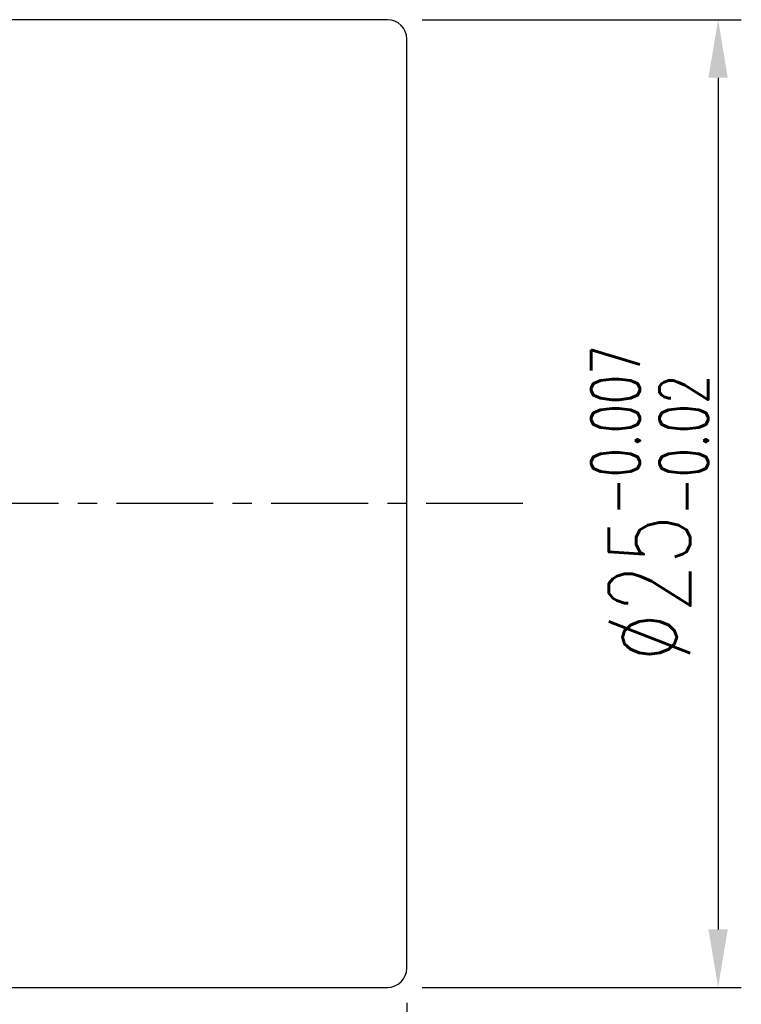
# Model space of a CAD drawing. Header units: millimetres. Extents: x -12 to 103, y 0 to 82.
# Tile 60 of 61: x 85 to 103, y 32 to 57. Entities that reach past the tile are written whole.
import ezdxf

# ---------------------------------------------------------------- set-up
doc = ezdxf.new("R2010")
doc.units = ezdxf.units.MM
doc.header["$LTSCALE"] = 2
doc.header["$MEASUREMENT"] = 0
doc.header["$PDMODE"] = 2
doc.linetypes.add('CENTER', pattern=[2, 1.25, -0.25, 0.25, -0.25])
doc.layers.get('DEFPOINTS').update_dxf_attribs({"linetype": 'CONTINUOUS'})
for name, color, linetype in [('CL', 1, 'CENTER'), ('DIM', 4, 'CONTINUOUS'), ('OUT', 3, 'CONTINUOUS')]:
    doc.layers.add(name, color=color, linetype=linetype)
doc.styles.add('DIM-7', font='SIMPLEX.shx', dxfattribs={"width": 0.7, "bigfont": 'chineset.shx'})
doc.dimstyles.new('CNS', dxfattribs={"dimtxt": 3.5, "dimasz": 2.5, "dimexe": 1, "dimexo": 1.5, "dimgap": 0.09, "dimtad": 0, "dimdsep": 46, "dimtxsty": 'DIM-7', "dimcen": 0.09, "dimclrd": 1, "dimclre": 1, "dimclrt": 4, "dimadec": 0, "dimazin": 0, "dimtfac": 1, "dimtix": 1, "dimtmove": 2, "dimatfit": 3, "dimfxl": 0, "dimtvp": 0.971429, "dimtolj": 1, "dimarcsym": 0})

# ---------------------------------------------------------------- blocks, each defined once
blk = doc.blocks.new('*D215')
at = {"layer": 'DEFPOINTS', "color": 0}
for p in [(94.711, 32.71), (54.711, 24.21), (94.711, 14.317)]:
    blk.add_point(p, dxfattribs=at)
at = {"layer": 'DIM', "color": 4, "lineweight": -2}
for p, q in [((94.711, 31.81), (94.711, 13.717)), ((54.711, 23.31), (54.711, 13.717)), ((56.211, 14.317), (93.211, 14.317))]:
    blk.add_line(p, q, dxfattribs=at)
at = {"layer": 'DIM', "color": 4}
for points in [[(56.211, 14.567), (56.211, 14.067), (54.711, 14.317)], [(93.211, 14.567), (93.211, 14.067), (94.711, 14.317)]]:
    blk.add_solid(points, dxfattribs=at)
at = {"layer": 'DIM', "color": 4, "insert": (74.711, 15.667), "char_height": 2.1, "attachment_point": 5, "style": 'DIM-7'}
blk.add_mtext('\\A1;40', dxfattribs=at)
blk = doc.blocks.new('*D222')
at = {"layer": 'DEFPOINTS', "color": 0}
for p in [(94.211, 57.21), (94.211, 32.21), (102.757, 32.21)]:
    blk.add_point(p, dxfattribs=at)
at = {"layer": 'DIM', "color": 4, "lineweight": -2}
for p, q in [((95.111, 57.21), (103.357, 57.21)), ((102.757, 55.71), (102.757, 33.71)), ((95.111, 32.21), (103.357, 32.21))]:
    blk.add_line(p, q, dxfattribs=at)
at = {"layer": 'DIM', "color": 4}
for points in [[(102.507, 55.71), (103.007, 55.71), (102.757, 57.21)], [(102.507, 33.71), (103.007, 33.71), (102.757, 32.21)]]:
    blk.add_solid(points, dxfattribs=at)
at = {"layer": 'DIM', "color": 4, "insert": (100.987, 44.71), "char_height": 2.1, "attachment_point": 5, "rotation": 90, "style": 'DIM-7'}
blk.add_mtext('\\A1;%%C25{\\H1.26;\\S-0.007^ -0.02;}', dxfattribs=at)

msp = doc.modelspace()

# ---------------------------------------------------------------- linework, layer by layer
at = {"layer": 'CL'}
msp.add_line((97.711, 44.71), (51.711, 44.71), dxfattribs=at)
at = {"layer": 'OUT'}
for p, q in [((94.211, 57.21), (64.711, 57.21)), ((94.711, 32.71), (94.711, 56.71)), ((64.711, 32.21), (94.211, 32.21))]:
    msp.add_line(p, q, dxfattribs=at)
for centre, start, end in [((94.211, 56.71), 0, 90), ((94.211, 32.71), 270, 0)]:
    msp.add_arc(centre, 0.5, start, end, dxfattribs=at)

# ---------------------------------------------------------------- dimensions: what is measured, and where the dimension line sits
at = {"layer": 'DIM'}
dim = msp.add_linear_dim(base=(102.757, 32.21), p1=(94.211, 57.21), p2=(94.211, 32.21), angle=90, text='%%C<>', dimstyle='CNS', override={"dimscale": 0.6, "dimgap": 0.5, "dimtad": 1, "dimclrd": 4, "dimclre": 4, "dimtol": 1, "dimlim": 0, "dimtp": -0.007, "dimtm": 0.02, "dimtfac": 0.6, "dimtdec": 3, "dimtmove": 1}, dxfattribs=at)
dim.commit()
dim.dimension.update_dxf_attribs({"geometry": '*D222', "text_midpoint": (100.987, 44.71)})
dim = msp.add_linear_dim(base=(94.711, 14.317), p1=(54.711, 24.21), p2=(94.711, 32.71), dimstyle='CNS', override={"dimscale": 0.6, "dimgap": 0.5, "dimtad": 1, "dimclrd": 4, "dimclre": 4, "dimtm": 1e-09, "dimtfac": 0.6, "dimtmove": 1}, dxfattribs=at)
dim.commit()
dim.dimension.update_dxf_attribs({"geometry": '*D215', "text_midpoint": (74.711, 15.667)})

doc.saveas('drawing.dxf')
